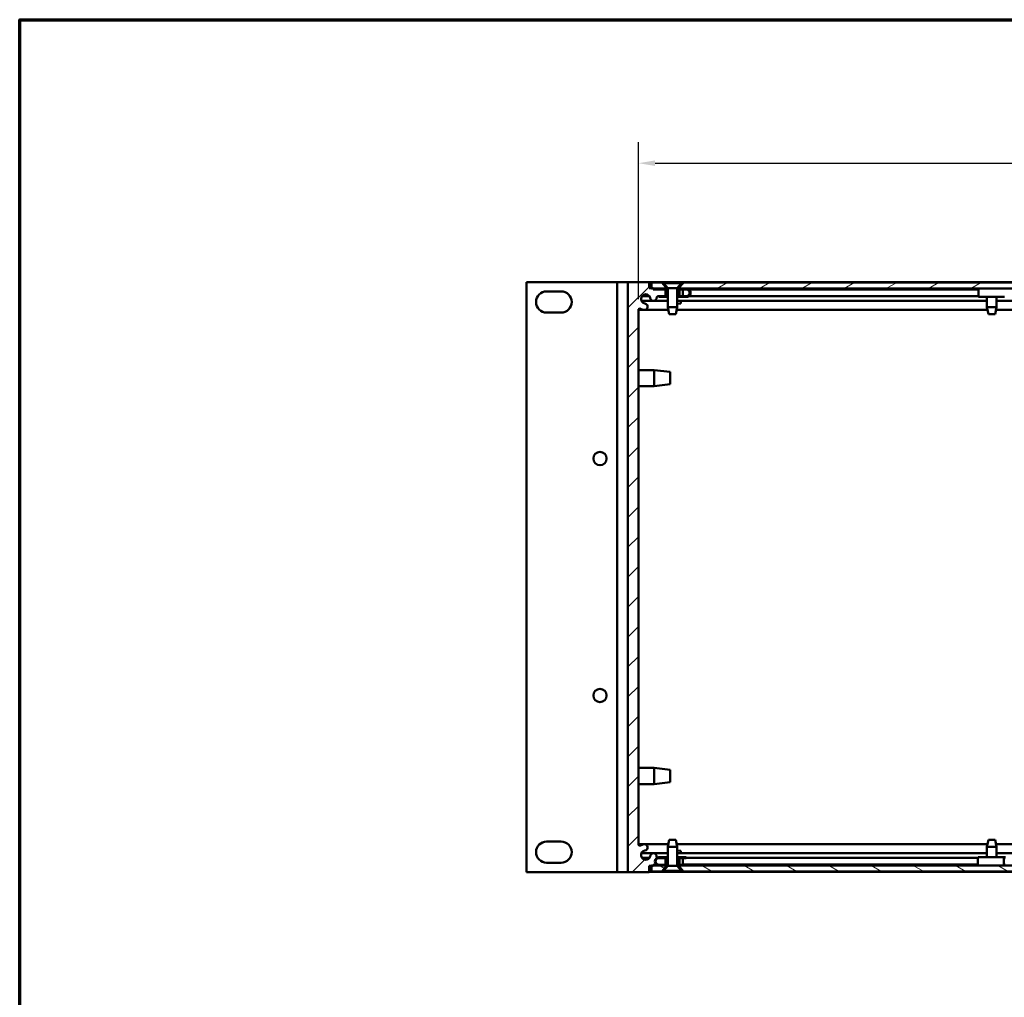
# Model space of a CAD drawing. Header units: millimetres. Extents: x 25 to 1702, y 51 to 1067.
# Tile 3 of 9: x 25 to 321, y 773 to 1067. Entities that reach past the tile are written whole.
import ezdxf

# ---------------------------------------------------------------- set-up
doc = ezdxf.new("R2010")
doc.units = ezdxf.units.MM
doc.header["$LTSCALE"] = 2
for name, color, linetype, lineweight in [('Border (ANSI)', 7, 'Continuous', 70), ('Dimension (ANSI)', 7, 'Continuous', 25), ('Hatch (ANSI)', 7, 'Continuous', 18), ('Visible (ANSI)', 7, 'Continuous', 50)]:
    doc.layers.add(name, color=color, linetype=linetype, lineweight=lineweight)
doc.styles.add('Note Text (ANSI)', font='tahoma.ttf')
doc.dimstyles.new('Default - mm (ANSI)', dxfattribs={"dimscale": 2, "dimtxt": 5, "dimasz": 2.5, "dimexe": 3.175, "dimexo": 1.6002, "dimgap": 0.8, "dimtad": 0, "dimtih": 1, "dimtoh": 1, "dimrnd": 1e-08, "dimzin": 0, "dimdsep": 46, "dimtxsty": 'Note Text (ANSI)', "dimcen": 0.09, "dimdle": 10, "dimclrd": 256, "dimclre": 256, "dimclrt": 256, "dimadec": 1, "dimazin": 0, "dimtfac": 0.6096, "dimtofl": 0, "dimtmove": 0, "dimatfit": 3, "dimldrblk": 'Filled-1', "dimfxl": 1, "dimtolj": 1, "dimtzin": 0, "dimlwd": -1, "dimlwe": -1, "dimarcsym": 0})
pattern_1 = [(45, (0, 0), (-4.49013, 4.49013), [])]

# ---------------------------------------------------------------- blocks, each defined once
blk = doc.blocks.new('Borders Default Border')
at = {"layer": 'Border (ANSI)', "flags": 128}
blk.add_lwpolyline([(12.7, 25.4), (12.7, 533.4), (850.9, 533.4), (850.9, 25.4), (12.7, 25.4)], dxfattribs=at)
blk = doc.blocks.new('*D22')
at = {"layer": 'Defpoints', "color": 0, "transparency": 16777216}
for p in [(626.48, 1023.74), (211.18, 979.74), (626.48, 979.74)]:
    blk.add_point(p, dxfattribs=at)
at = {"layer": 'Dimension (ANSI)', "transparency": 16777216}
for p, q in [((211.18, 982.94), (211.18, 1030.09)), ((626.48, 982.94), (626.48, 1030.09)), ((216.18, 1023.74), (380.96, 1023.74)), ((621.48, 1023.74), (456.7, 1023.74))]:
    blk.add_line(p, q, dxfattribs=at)
for points in [[(216.18, 1024.57), (216.18, 1022.91), (211.18, 1023.74)], [(621.48, 1024.57), (621.48, 1022.91), (626.48, 1023.74)]]:
    blk.add_solid(points, dxfattribs=at)
at = {"layer": 'Dimension (ANSI)', "transparency": 16777216, "char_height": 10, "attachment_point": 5, "style": 'Note Text (ANSI)'}
for s, insert in [('\\A1; 415.30 mm', (418.83, 1030.55)), ('\\A1;[16.350 in]', (418.83, 1015.6))]:
    blk.add_mtext(s, dxfattribs=dict(at, insert=insert))
blk = doc.blocks.new('Filled-1')
at = {"color": 0}
for p, q in [((0, 0), (-1, 0.333)), ((-1, 0.333), (-1, -0.333)), ((-1, 0), (0, 0)), ((-1, -0.333), (0, 0))]:
    blk.add_line(p, q, dxfattribs=at)
at = {"color": 0, "flags": 128}
blk.add_lwpolyline([(-1, -0.333), (0, 0), (-1, 0.333), (-1, -0.333)], dxfattribs=at)
at = {"color": 0}
blk.add_solid([(-1, -0.333), (0, 0), (-1, 0.333), (-1, -0.333)], dxfattribs=at)

msp = doc.modelspace()

# ---------------------------------------------------------------- hatches: boundary and pattern name
at = {"layer": 'Hatch (ANSI)'}
h = msp.add_hatch(dxfattribs=at)
h.set_pattern_fill('ANSI31', color=256, scale=50.8, style=0)
h.set_pattern_definition(pattern_1)
h.paths.add_polyline_path([(223.506, 815.253), (223.506, 815.221), (223.506, 813.221), (224.516, 813.221), (224.516, 815.221), (224.516, 815.253)])
h.paths.add_polyline_path([(223.506, 985.839), (223.506, 983.839), (223.506, 983.807), (224.516, 983.807), (224.516, 983.839), (224.516, 985.839)])
edge = h.paths.add_edge_path()
edge.add_line((214.356, 811.011), (214.356, 812.84))
edge.add_line((214.356, 812.84), (215.106, 812.84))
edge.add_line((215.106, 812.84), (215.626, 812.84))
edge.add_line((215.626, 812.84), (215.626, 812.978))
edge.add_line((215.626, 812.978), (215.626, 813.221))
edge.add_line((215.626, 813.221), (216.571, 813.221))
edge.add_line((216.571, 813.221), (217.331, 813.221))
edge.add_line((217.331, 813.221), (219.306, 813.221))
edge.add_line((219.306, 813.221), (219.306, 815.221))
edge.add_line((219.306, 815.221), (219.306, 815.253))
edge.add_line((219.306, 815.253), (217.018, 815.253))
edge.add_ellipse((217.018, 815.634), major_axis=(0, -0.381), ratio=1, start_angle=319.42405, end_angle=360, ccw=False)
edge.add_ellipse((217.018, 815.634), major_axis=(-0.248, -0.289), ratio=1, start_angle=308.11922, end_angle=360, ccw=False)
edge.add_ellipse((215.673, 815.692), major_axis=(0.964, -0.041), ratio=1, start_angle=0, end_angle=173.33968)
edge.add_ellipse((213.34, 816.066), major_axis=(1.379, -0.221), ratio=1, start_angle=108.23411, end_angle=360, ccw=False)
edge.add_ellipse((212.966, 818.398), major_axis=(0.153, -0.953), ratio=1, start_angle=0, end_angle=180)
edge.add_ellipse((213.34, 816.066), major_axis=(-0.527, 3.285), ratio=1, start_angle=0, end_angle=19.53257)
edge.add_ellipse((211.562, 819.32), major_axis=(0.183, -0.334), ratio=1, start_angle=241.35038, end_angle=360, ccw=False)
edge.add_line((211.181, 819.32), (211.181, 979.74))
edge.add_ellipse((211.562, 979.74), major_axis=(-0.381, 0), ratio=1, start_angle=241.35038, end_angle=360, ccw=False)
edge.add_ellipse((213.34, 982.994), major_axis=(-1.595, -2.92), ratio=1, start_angle=0, end_angle=19.53257)
edge.add_ellipse((212.966, 980.662), major_axis=(-0.153, -0.953), ratio=1, start_angle=0, end_angle=180)
edge.add_ellipse((213.34, 982.994), major_axis=(-0.221, -1.379), ratio=1, start_angle=108.23411, end_angle=360, ccw=False)
edge.add_ellipse((215.673, 983.368), major_axis=(-0.953, -0.153), ratio=1, start_angle=0, end_angle=173.33968)
edge.add_ellipse((217.018, 983.426), major_axis=(-0.381, -0.016), ratio=1, start_angle=267.54327, end_angle=360, ccw=False)
edge.add_line((217.018, 983.807), (217.33, 983.807))
edge.add_line((217.33, 983.807), (219.306, 983.807))
edge.add_line((219.306, 983.807), (219.306, 983.839))
edge.add_line((219.306, 983.839), (219.306, 985.839))
edge.add_line((219.306, 985.839), (217.33, 985.839))
edge.add_line((217.33, 985.839), (215.626, 985.839))
edge.add_line((215.626, 985.839), (215.626, 986.108))
edge.add_line((215.626, 986.108), (215.626, 986.22))
edge.add_line((215.626, 986.22), (215.106, 986.22))
edge.add_line((215.106, 986.22), (214.356, 986.22))
edge.add_line((214.356, 986.22), (214.356, 988.049))
edge.add_line((214.356, 988.049), (208.006, 988.049))
edge.add_line((208.006, 988.049), (208.006, 811.011))
edge.add_line((208.006, 811.011), (214.356, 811.011))
h = msp.add_hatch(dxfattribs=at)
h.set_pattern_fill('ANSI31', color=256, scale=50.8, angle=-15, style=0)
h.set_pattern_definition([(30, (0, 0), (-3.175, 5.49926), [])])
h.paths.add_polyline_path([(614.106, 986.643), (613.006, 987.908), (224.656, 987.908), (223.556, 986.643), (223.556, 986.108), (614.106, 986.108)])
h.paths.add_polyline_path([(622.556, 986.108), (622.556, 986.22), (622.556, 987.908), (619.506, 987.908), (618.406, 986.643), (618.406, 986.108), (622.036, 986.108)])
h.paths.add_polyline_path([(215.106, 987.908), (215.106, 986.22), (215.106, 986.108), (215.626, 986.108), (219.256, 986.108), (219.256, 986.643), (218.156, 987.908)])
h = msp.add_hatch(dxfattribs=at)
h.set_pattern_fill('ANSI31', color=256, scale=50.8, angle=90, style=0)
h.set_pattern_definition([(135, (0, 0), (-4.49013, -4.49013), [])])
h.paths.add_polyline_path([(219.406, 985.839), (219.406, 986.095), (217.33, 986.095), (217.33, 985.839), (219.306, 985.839)])
h.paths.add_polyline_path([(219.984, 983.839), (219.984, 983.583), (217.33, 983.583), (217.33, 983.807), (217.33, 983.839), (219.306, 983.839)])
edge = h.paths.add_edge_path()
edge.add_line((222.829, 983.839), (222.829, 983.583))
edge.add_line((222.829, 983.583), (225.482, 983.583))
edge.add_ellipse((225.482, 984.839), major_axis=(1.256, 0), ratio=0.9997686, start_angle=270, end_angle=450)
edge.add_line((225.482, 986.095), (223.406, 986.095))
edge.add_line((223.406, 986.095), (223.406, 985.839))
edge.add_line((223.406, 985.839), (223.506, 985.839))
edge.add_line((223.506, 985.839), (224.516, 985.839))
edge.add_line((224.516, 985.839), (225.482, 985.839))
edge.add_ellipse((225.482, 984.839), major_axis=(-1, 0), ratio=0.9997686, start_angle=90, end_angle=270, ccw=False)
edge.add_line((225.482, 983.839), (224.516, 983.839))
edge.add_line((224.516, 983.839), (223.506, 983.839))
edge.add_line((223.506, 983.839), (222.829, 983.839))
h = msp.add_hatch(dxfattribs=at)
h.set_pattern_fill('ANSI31', color=256, scale=50.8, angle=105, style=0)
h.set_pattern_definition([(150, (0, 0), (-3.175, -5.49926), [])])
h.paths.add_polyline_path([(613.006, 811.178), (614.106, 812.443), (614.106, 812.965), (614.106, 812.978), (611.988, 812.978), (225.481, 812.978), (223.556, 812.978), (223.556, 812.965), (223.556, 812.443), (224.656, 811.178)])
h.paths.add_polyline_path([(622.556, 811.178), (622.556, 812.84), (622.556, 812.978), (622.036, 812.978), (620.344, 812.978), (618.406, 812.978), (618.406, 812.965), (618.406, 812.443), (619.506, 811.178)])
h.paths.add_polyline_path([(215.106, 812.978), (215.106, 812.84), (215.106, 811.178), (218.156, 811.178), (219.256, 812.443), (219.256, 812.965), (219.256, 812.978), (217.151, 812.978), (215.626, 812.978)])
h = msp.add_hatch(dxfattribs=at)
h.set_pattern_fill('ANSI31', color=256, scale=50.8, style=0)
h.set_pattern_definition(pattern_1)
h.paths.add_polyline_path([(223.406, 813.221), (223.406, 812.965), (223.556, 812.965), (225.481, 812.965), (225.481, 812.978), (225.481, 813.221), (224.516, 813.221), (223.506, 813.221)])
h.paths.add_polyline_path([(222.829, 815.221), (222.829, 815.477), (225.481, 815.477), (225.481, 815.221), (224.516, 815.221), (223.506, 815.221)])
edge = h.paths.add_edge_path()
edge.add_line((219.984, 815.221), (219.984, 815.477))
edge.add_line((219.984, 815.477), (217.331, 815.477))
edge.add_ellipse((217.331, 814.221), major_axis=(0, 1.256), ratio=1, start_angle=0, end_angle=26.55267)
edge.add_ellipse((217.331, 814.221), major_axis=(-0.562, 1.124), ratio=1, start_angle=0, end_angle=116.20788)
edge.add_ellipse((217.331, 814.221), major_axis=(-0.76, -1), ratio=1, start_angle=0, end_angle=28.98911)
edge.add_ellipse((217.331, 814.221), major_axis=(-0.18, -1.243), ratio=1, start_angle=0, end_angle=8.25034)
edge.add_line((217.331, 812.965), (219.256, 812.965))
edge.add_line((219.256, 812.965), (219.406, 812.965))
edge.add_line((219.406, 812.965), (219.406, 813.221))
edge.add_line((219.406, 813.221), (219.306, 813.221))
edge.add_line((219.306, 813.221), (217.331, 813.221))
edge.add_ellipse((217.331, 814.221), major_axis=(0, -1), ratio=1, start_angle=180, end_angle=360, ccw=False)
edge.add_line((217.331, 815.221), (219.306, 815.221))
edge.add_line((219.306, 815.221), (219.984, 815.221))

# ---------------------------------------------------------------- linework, layer by layer
at = {"layer": 'Visible (ANSI)'}
for p, q in [((177.526, 988.059), (178.526, 988.059)), ((177.526, 811.021), (177.526, 988.059)), ((203.831, 988.059), (178.526, 988.059)), ((204.831, 988.059), (203.831, 988.059)), ((204.831, 988.059), (206.831, 988.059)), ((204.831, 811.021), (204.831, 988.059)), ((208.006, 988.059), (206.831, 988.059)), ((208.006, 988.049), (208.006, 988.059)), ((214.356, 988.049), (208.006, 988.049)), ((208.006, 988.049), (208.006, 811.011)), ((211.181, 988.062), (626.481, 988.062)), ((211.181, 988.062), (211.181, 988.049)), ((214.356, 986.22), (214.356, 988.049)), ((214.356, 987.908), (215.106, 987.908)), ((215.106, 987.908), (215.106, 986.108)), ((218.156, 987.908), (215.106, 987.908)), ((219.256, 986.643), (218.156, 987.908)), ((218.156, 987.908), (218.692, 987.908)), ((218.692, 987.908), (224.121, 987.908)), ((218.692, 987.908), (218.692, 987.746)), ((218.692, 987.746), (224.121, 987.746)), ((219.984, 986.206), (218.692, 987.746)), ((222.829, 986.206), (224.121, 987.746)), ((224.656, 987.908), (223.556, 986.643)), ((224.121, 987.908), (224.121, 987.746)), ((224.121, 987.908), (224.656, 987.908)), ((613.006, 987.908), (224.656, 987.908)), ((183.596, 985.265), (187.966, 985.265)), ((215.626, 986.22), (214.356, 986.22)), ((215.106, 986.108), (219.256, 986.108)), ((215.626, 985.839), (215.626, 986.22)), ((215.626, 985.852), (217.33, 985.852)), ((219.306, 985.839), (215.626, 985.839)), ((219.406, 986.095), (217.33, 986.095)), ((217.33, 986.095), (217.33, 985.839)), ((217.33, 985.839), (219.406, 985.839)), ((219.256, 986.108), (219.256, 986.643)), ((219.618, 986.643), (219.256, 986.643)), ((219.984, 986.108), (219.256, 986.108)), ((219.306, 983.807), (219.306, 985.839)), ((219.406, 985.839), (219.406, 986.095)), ((219.406, 986.095), (219.984, 986.095)), ((219.984, 985.839), (219.406, 985.839)), ((219.984, 986.206), (222.829, 986.206)), ((219.984, 986.206), (219.984, 980.491)), ((222.829, 986.206), (222.829, 980.491)), ((223.556, 986.108), (222.829, 986.108)), ((222.829, 986.095), (223.406, 986.095)), ((223.406, 985.839), (222.829, 985.839)), ((223.556, 986.643), (223.195, 986.643)), ((225.482, 986.095), (223.406, 986.095)), ((223.406, 986.095), (223.406, 985.839)), ((223.406, 985.839), (225.482, 985.839)), ((223.506, 985.839), (223.506, 983.807)), ((224.516, 985.839), (223.506, 985.839)), ((223.556, 986.643), (223.556, 986.108)), ((223.556, 986.108), (614.106, 986.108)), ((224.516, 983.807), (224.516, 985.839)), ((225.482, 986.095), (225.565, 986.095)), ((226.307, 985.852), (313.232, 985.852)), ((215.515, 982.416), (212.068, 982.416)), ((212.214, 983.82), (214.467, 983.82)), ((219.984, 982.416), (215.83, 982.416)), ((217.018, 983.807), (219.306, 983.807)), ((219.984, 983.839), (217.33, 983.839)), ((217.33, 983.839), (217.33, 983.583)), ((217.33, 983.583), (219.984, 983.583)), ((225.482, 983.839), (222.829, 983.839)), ((222.829, 983.583), (225.482, 983.583)), ((315.809, 982.416), (222.829, 982.416)), ((223.881, 981.648), (223.119, 981.564)), ((223.506, 983.807), (224.516, 983.807)), ((223.881, 982.416), (223.881, 981.648)), ((225.482, 983.583), (225.565, 983.583)), ((226.299, 983.82), (313.233, 983.82)), ((313.244, 983.596), (321.093, 983.596)), ((315.809, 983.596), (315.809, 980.491)), ((318.654, 983.596), (318.654, 980.491)), ((519.009, 982.416), (318.654, 982.416)), ((187.966, 978.915), (183.596, 978.915)), ((211.181, 819.32), (211.181, 979.74)), ((212.808, 979.709), (211.181, 979.709)), ((220.139, 979.709), (213.124, 979.709)), ((219.984, 980.491), (222.829, 980.491)), ((220.403, 978.383), (219.984, 980.491)), ((222.41, 978.383), (222.829, 980.491)), ((315.964, 979.709), (222.673, 979.709)), ((315.809, 980.491), (318.654, 980.491)), ((316.228, 978.383), (315.809, 980.491)), ((318.235, 978.383), (318.654, 980.491)), ((519.164, 979.709), (318.498, 979.709)), ((222.41, 978.383), (220.403, 978.383)), ((318.235, 978.383), (316.228, 978.383)), ((211.181, 961.668), (215.931, 961.668)), ((215.931, 956.842), (215.931, 961.668)), ((220.706, 961.135), (215.931, 961.668)), ((220.706, 961.135), (220.706, 957.375)), ((211.181, 956.842), (215.931, 956.842)), ((220.706, 957.375), (215.931, 956.842)), ((211.181, 842.237), (215.931, 842.237)), ((215.931, 837.411), (215.931, 842.237)), ((220.706, 841.704), (215.931, 842.237)), ((220.706, 841.704), (220.706, 837.945)), ((211.181, 837.411), (215.931, 837.411)), ((220.706, 837.945), (215.931, 837.411)), ((183.596, 820.165), (187.966, 820.165)), ((211.181, 819.377), (220.139, 819.377)), ((220.403, 820.703), (219.984, 818.595)), ((220.403, 820.703), (222.41, 820.703)), ((222.41, 820.703), (222.829, 818.595)), ((222.673, 819.377), (315.964, 819.377)), ((316.228, 820.703), (315.809, 818.595)), ((316.228, 820.703), (318.235, 820.703)), ((318.235, 820.703), (318.654, 818.595)), ((318.498, 819.377), (519.164, 819.377)), ((212.081, 816.67), (219.984, 816.67)), ((222.829, 818.595), (219.984, 818.595)), ((219.984, 812.88), (219.984, 818.595)), ((222.829, 812.88), (222.829, 818.595)), ((222.829, 816.67), (315.809, 816.67)), ((223.881, 817.412), (222.883, 817.522)), ((223.881, 817.412), (223.881, 816.67)), ((318.654, 818.595), (315.809, 818.595)), ((315.809, 815.49), (315.809, 818.595)), ((318.654, 815.49), (318.654, 818.595)), ((318.654, 816.67), (519.009, 816.67)), ((187.966, 813.815), (183.596, 813.815)), ((212.195, 815.266), (214.485, 815.266)), ((215.106, 812.978), (215.106, 811.178)), ((219.256, 812.978), (215.106, 812.978)), ((215.626, 812.84), (215.626, 813.221)), ((215.626, 813.221), (219.306, 813.221)), ((219.306, 815.253), (217.018, 815.253)), ((219.984, 815.477), (217.331, 815.477)), ((217.331, 815.221), (219.984, 815.221)), ((219.406, 813.221), (217.331, 813.221)), ((217.331, 812.965), (219.406, 812.965)), ((219.256, 812.443), (219.256, 812.978)), ((219.306, 813.221), (219.306, 815.253)), ((219.406, 812.965), (219.406, 813.221)), ((219.406, 813.221), (219.984, 813.221)), ((219.984, 812.965), (219.406, 812.965)), ((225.481, 815.477), (222.829, 815.477)), ((222.829, 815.221), (225.481, 815.221)), ((222.829, 813.221), (223.406, 813.221)), ((223.406, 812.965), (222.829, 812.965)), ((223.406, 813.221), (223.406, 812.965)), ((225.481, 813.221), (223.406, 813.221)), ((223.406, 812.965), (225.481, 812.965)), ((223.506, 815.253), (223.506, 813.221)), ((224.516, 815.253), (223.506, 815.253)), ((223.506, 813.221), (224.516, 813.221)), ((614.106, 812.978), (223.556, 812.978)), ((223.556, 812.978), (223.556, 812.443)), ((224.516, 813.221), (224.516, 815.253)), ((224.516, 813.234), (313.082, 813.234)), ((225.481, 815.221), (225.481, 815.477)), ((225.481, 815.266), (313.084, 815.266)), ((225.481, 812.965), (225.481, 813.221)), ((320.959, 815.49), (313.118, 815.49)), ((320.959, 815.49), (321.344, 815.49)), ((321.013, 815.234), (320.959, 815.234)), ((320.959, 813.234), (321.013, 813.234)), ((177.526, 811.021), (178.526, 811.021)), ((203.831, 811.021), (178.526, 811.021)), ((204.831, 811.021), (203.831, 811.021)), ((204.831, 811.021), (206.831, 811.021)), ((208.006, 811.021), (206.831, 811.021)), ((208.006, 811.011), (214.356, 811.011)), ((214.356, 811.011), (214.356, 812.84)), ((214.356, 812.84), (215.626, 812.84)), ((215.106, 811.178), (214.356, 811.178)), ((214.356, 811.024), (623.306, 811.024)), ((215.106, 811.178), (218.156, 811.178)), ((218.156, 811.178), (219.256, 812.443)), ((218.692, 811.178), (218.156, 811.178)), ((219.984, 812.88), (218.692, 811.34)), ((224.121, 811.34), (218.692, 811.34)), ((218.692, 811.178), (218.692, 811.34)), ((224.121, 811.178), (218.692, 811.178)), ((219.256, 812.443), (219.618, 812.443)), ((222.829, 812.88), (219.984, 812.88)), ((222.829, 812.88), (224.121, 811.34)), ((223.195, 812.443), (223.556, 812.443)), ((223.556, 812.443), (224.656, 811.178)), ((224.121, 811.178), (224.121, 811.34)), ((224.656, 811.178), (224.121, 811.178)), ((224.656, 811.178), (613.006, 811.178))]:
    msp.add_line(p, q, dxfattribs=at)
for centre in [(199.624, 935.1), (199.624, 863.98)]:
    msp.add_circle(centre, 1.994, dxfattribs=at)
for centre, radius, start, end in [((183.596, 982.09), 3.175, 90, 270), ((187.966, 982.09), 3.175, 270, 90), ((213.34, 982.994), 1.397, 9.11705, 260.88295), ((212.966, 980.662), 0.965, 260.88295, 80.88295), ((215.673, 983.368), 0.965, 189.11705, 2.45673), ((217.018, 983.426), 0.381, 90, 182.45673), ((211.562, 979.74), 0.381, 61.35038, 180), ((213.34, 982.994), 3.327, 241.35038, 260.88295), ((183.596, 816.99), 3.175, 90, 270), ((187.966, 816.99), 3.175, 270, 90), ((211.562, 819.32), 0.381, 180, 298.64962), ((213.34, 816.066), 3.327, 99.11705, 118.64962), ((212.966, 818.398), 0.965, 279.11705, 99.11705), ((213.34, 816.066), 1.397, 99.11705, 350.88295), ((215.673, 815.692), 0.965, 357.54327, 170.88295), ((217.331, 814.221), 1.256, 90, 270), ((217.331, 814.221), 1, 90, 270), ((217.018, 815.634), 0.381, 177.54327, 270)]:
    msp.add_arc(centre, radius, start, end, dxfattribs=at)
for centre, major_axis, ratio, start_param, end_param in [((225.482, 984.839), (1.256, 0), 0.9997686, 4.712389, 7.8539816), ((225.482, 984.839), (-1, 0), 0.9997686, 1.5707963, 4.712389), ((225.565, 984.839), (0, -1.256), 0.9997686, 0, 3.1415927), ((313.244, 984.852), (0, 1.256), 0.0154189, 0, 3.1415927), ((313.118, 814.234), (0, 1.256), 0.0472689, 0, 3.1415927), ((320.959, 814.234), (0, -1.256), 0.0472689, 3.1415927, 6.2831853), ((320.959, 814.234), (0, 1), 0.0472689, 0, 3.1415927)]:
    msp.add_ellipse(centre, major_axis=major_axis, ratio=ratio, start_param=start_param, end_param=end_param, dxfattribs=at)

# ---------------------------------------------------------------- block references
at = {"xscale": 2, "yscale": 2, "zscale": 2}
msp.add_blockref('Borders Default Border', (0, 0), dxfattribs=at)

# ---------------------------------------------------------------- dimensions: what is measured, and where the dimension line sits
at = {"layer": 'Dimension (ANSI)'}
dim = msp.add_linear_dim(base=(626.481, 1023.74), p1=(211.181, 979.74), p2=(626.481, 979.74), text=' <> mm\\X[16.350 in]', dimstyle='Default - mm (ANSI)', override={"dimgap": 0.8, "dimtih": 0, "dimtoh": 0, "dimdec": 2, "dimpost": '', "dimtol": 0, "dimlim": 0, "dimtp": 0, "dimtm": 0, "dimtdec": 2, "dimatfit": 1}, dxfattribs=at)
dim.commit()
dim.dimension.update_dxf_attribs({"geometry": '*D22', "text_midpoint": (418.831, 1023.74), "dimtype": 160})

doc.saveas('drawing.dxf')
